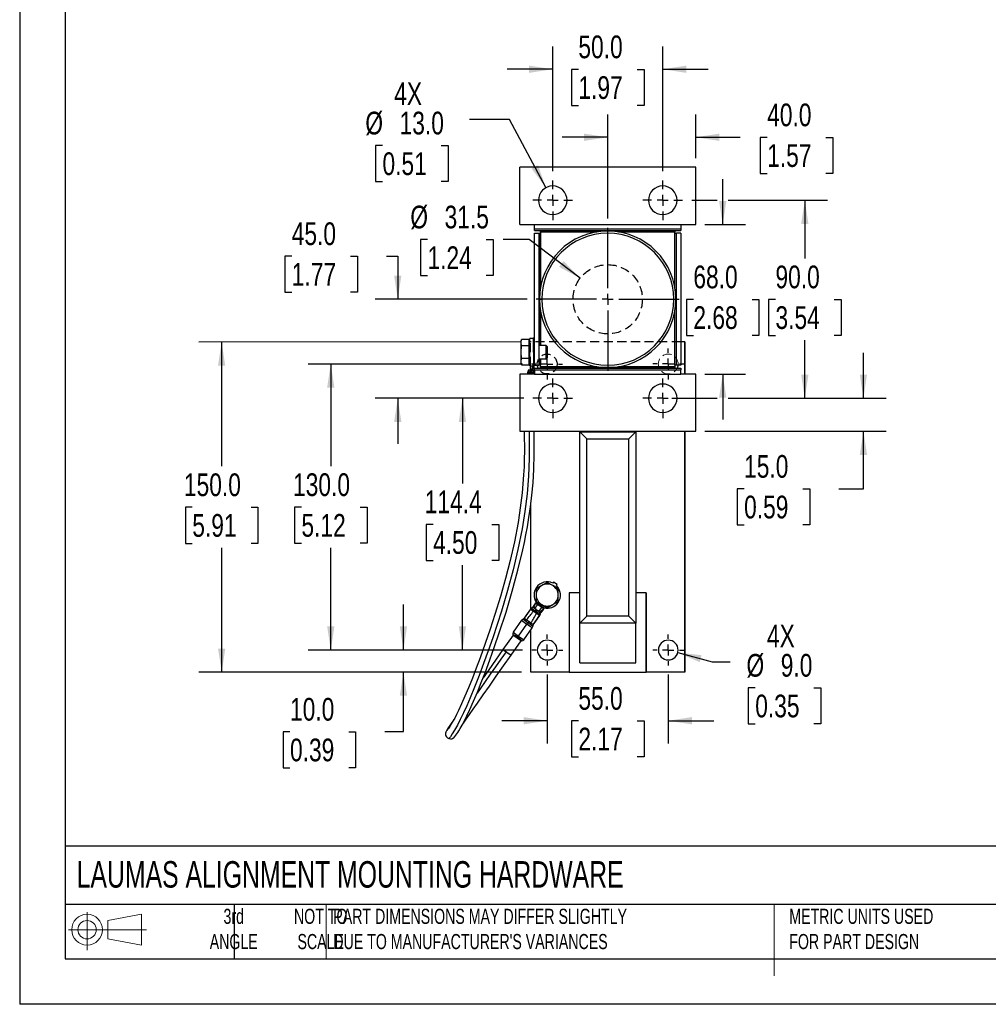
# Model space of a CAD drawing. Header units: millimetres. Extents: x 0 to 908, y 0 to 702.
# Tile 1 of 4: x 0 to 440, y 0 to 447. Entities that reach past the tile are written whole.
import ezdxf

# ---------------------------------------------------------------- set-up
doc = ezdxf.new("R2010")
doc.units = ezdxf.units.MM
doc.header["$LTSCALE"] = 3.25
doc.linetypes.add('CENTERX2', pattern=[20.32, 12.7, -2.54, 2.54, -2.54])
doc.linetypes.add('HIDDEN', pattern=[1.905, 1.27, -0.635])
for name, color, linetype in [('CENTER', 40, 'CENTERX2'), ('HIDDEN', 102, 'HIDDEN'), ('SLD-DEFPOINTS', 7, 'Continuous')]:
    doc.layers.add(name, color=color, linetype=linetype)
doc.layers.add('DIMENSIONS', color=140, linetype='Continuous', lineweight=25)
doc.layers.add('TEXT', color=140, linetype='Continuous', lineweight=25)
doc.styles.add('SLDTEXTSTYLE0', font='TXT', dxfattribs={"width": 0.7})
doc.styles.add('SLDTEXTSTYLE2', font='TXT', dxfattribs={"width": 0.75})
doc.dimstyles.new('SLDDIMSTYLE0', dxfattribs={"dimtxt": 10.31875, "dimasz": 10.7315, "dimexe": 0, "dimexo": 0.0625, "dimgap": 2.579687, "dimtad": 0, "dimtih": 1, "dimtoh": 1, "dimdec": 1, "dimrnd": 1e-09, "dimzin": 4, "dimdsep": 46, "dimtxsty": 'SLDTEXTSTYLE2', "dimsah": 1, "dimcen": 0.09, "dimadec": 0, "dimazin": 1, "dimtfac": 1, "dimtdec": 1, "dimtofl": 0, "dimtmove": 0, "dimatfit": 3, "dimfxl": 0, "dimfrac": 2, "dimtolj": 1, "dimtzin": 12, "dimarcsym": 0})
doc.dimstyles.new('SLDDIMSTYLE1', dxfattribs={"dimtxt": 10.31875, "dimasz": 10.7315, "dimexe": 0, "dimexo": 0.0625, "dimgap": 2.579687, "dimtad": 0, "dimtih": 1, "dimtoh": 1, "dimdec": 1, "dimrnd": 1e-09, "dimzin": 12, "dimdsep": 46, "dimtxsty": 'SLDTEXTSTYLE2', "dimsah": 1, "dimcen": 0, "dimadec": 0, "dimazin": 3, "dimtfac": 1, "dimtdec": 1, "dimtofl": 0, "dimtmove": 0, "dimatfit": 3, "dimfxl": 0, "dimfrac": 2, "dimtolj": 1, "dimtzin": 12, "dimarcsym": 0})
doc.dimstyles.new('SLDDIMSTYLE2', dxfattribs={"dimtxt": 10.31875, "dimasz": 10.7315, "dimexe": 0, "dimexo": 0.0625, "dimgap": 2.579687, "dimtad": 0, "dimtih": 1, "dimtoh": 1, "dimdec": 1, "dimrnd": 1e-09, "dimzin": 4, "dimdsep": 46, "dimtxsty": 'SLDTEXTSTYLE2', "dimsah": 1, "dimcen": 0, "dimadec": 0, "dimazin": 1, "dimtfac": 1, "dimtdec": 1, "dimtofl": 0, "dimtmove": 0, "dimatfit": 3, "dimfxl": 0, "dimfrac": 2, "dimtolj": 1, "dimtzin": 12, "dimarcsym": 0})
doc.dimstyles.new('SLDDIMSTYLE3', dxfattribs={"dimtxt": 10.31875, "dimasz": 10.7315, "dimexe": 0, "dimexo": 0.0625, "dimgap": 2.579687, "dimtad": 0, "dimtih": 1, "dimtoh": 1, "dimdec": 1, "dimrnd": 1e-09, "dimzin": 4, "dimdsep": 46, "dimtxsty": 'SLDTEXTSTYLE2', "dimsah": 1, "dimcen": 0.09, "dimadec": 0, "dimazin": 1, "dimtfac": 1, "dimtdec": 1, "dimtmove": 0, "dimatfit": 0, "dimfxl": 0, "dimfrac": 2, "dimtolj": 1, "dimtzin": 12, "dimarcsym": 0})
doc.dimstyles.new('SLDDIMSTYLE4', dxfattribs={"dimtxt": 10.31875, "dimasz": 10.7315, "dimexe": 0, "dimexo": 0.0625, "dimgap": 2.579687, "dimtad": 0, "dimtih": 1, "dimtoh": 1, "dimdec": 1, "dimrnd": 1e-09, "dimzin": 12, "dimdsep": 46, "dimtxsty": 'SLDTEXTSTYLE2', "dimsah": 1, "dimcen": 0.09, "dimadec": 0, "dimazin": 3, "dimtfac": 1, "dimtdec": 1, "dimtofl": 0, "dimtmove": 0, "dimatfit": 3, "dimfxl": 0, "dimfrac": 2, "dimtolj": 1, "dimtzin": 12, "dimarcsym": 0})

# ---------------------------------------------------------------- blocks, each defined once
blk = doc.blocks.new('Block11')
at = {"color": 7, "linetype": 'Continuous', "lineweight": 18}
for p, q in [((8.41, 17.26), (8.41, 0)), ((17.81, 13.54), (33.07, 16.35)), ((17.81, 5.19), (17.81, 13.54)), ((33.07, 16.35), (33.07, 2.38)), ((0, 9.37), (35.34, 9.37)), ((17.81, 5.19), (33.07, 2.38))]:
    blk.add_line(p, q, dxfattribs=at)
for radius in [6.99, 4.18]:
    blk.add_circle((8.41, 9.37), radius, dxfattribs=at)
blk = doc.blocks.new('Block12')
at = {"layer": 'SLD-DEFPOINTS'}
blk.add_blockref('Block11', (0, 0), dxfattribs=at)
blk = doc.blocks.new('_D')
at = {"layer": 'DIMENSIONS'}
for p, q in [((228.07, 300.99), (81.45, 300.95)), ((91.77, 300.95), (91.78, 244.51)), ((78.44, 225.88), (75.3, 225.88)), ((75.3, 225.88), (75.3, 209.49)), ((105.13, 225.88), (108.27, 225.88)), ((108.27, 225.88), (108.27, 209.49)), ((75.3, 209.49), (78.44, 209.49)), ((91.8, 150.95), (91.79, 207.4)), ((108.27, 209.49), (105.13, 209.49)), ((228.11, 150.99), (81.48, 150.95))]:
    blk.add_line(p, q, dxfattribs=at)
for points in [[(91.77, 300.95), (90.12, 290.22), (93.42, 290.22)], [(91.8, 150.95), (93.45, 161.69), (90.15, 161.69)]]:
    blk.add_solid(points, dxfattribs=at)
at = {"layer": 'DIMENSIONS', "char_height": 10.319, "attachment_point": 1, "style": 'SLDTEXTSTYLE2'}
for s, insert in [('150.0', (74.63, 241.27)), ('5.91', (78.44, 222.8))]:
    blk.add_mtext(s, dxfattribs=dict(at, insert=insert))
blk = doc.blocks.new('_D_1')
at = {"layer": 'DIMENSIONS'}
for p, q in [((185.3, 347.54), (182.16, 347.54)), ((182.16, 347.54), (182.16, 331.16)), ((211.99, 347.54), (215.13, 347.54)), ((215.13, 347.54), (215.13, 331.16)), ((231.56, 347.54), (219.77, 347.54)), ((254.69, 329.94), (231.56, 347.54)), ((182.16, 331.16), (185.3, 331.16)), ((215.13, 331.16), (211.99, 331.16))]:
    blk.add_line(p, q, dxfattribs=at)
blk.add_solid([(254.69, 329.94), (247.15, 337.75), (245.15, 335.12)], dxfattribs=at)
at = {"layer": 'DIMENSIONS', "char_height": 10.319, "attachment_point": 1, "style": 'SLDTEXTSTYLE2'}
for s, insert in [('%%c', (177.52, 362.94)), ('31.5', (193.09, 362.94)), ('1.24', (185.3, 344.46))]:
    blk.add_mtext(s, dxfattribs=dict(at, insert=insert))
blk = doc.blocks.new('_D_2')
at = {"layer": 'DIMENSIONS'}
for p, q in [((299.08, 159.84), (314.71, 155.65)), ((314.71, 155.65), (322.8, 155.65)), ((334.25, 143.82), (331.1, 143.82)), ((331.1, 143.82), (331.1, 127.44)), ((360.93, 143.82), (364.08, 143.82)), ((364.08, 143.82), (364.08, 127.44)), ((331.1, 127.44), (334.25, 127.44)), ((364.08, 127.44), (360.93, 127.44))]:
    blk.add_line(p, q, dxfattribs=at)
blk.add_solid([(299.08, 159.84), (309.02, 155.47), (309.87, 158.66)], dxfattribs=at)
at = {"layer": 'DIMENSIONS', "char_height": 10.319, "attachment_point": 1, "style": 'SLDTEXTSTYLE2'}
for s, insert in [('4X', (339.59, 172.56)), ('%%c', (330.28, 159.22)), ('9.0', (345.84, 159.22)), ('0.35', (334.25, 140.74))]:
    blk.add_mtext(s, dxfattribs=dict(at, insert=insert))
blk = doc.blocks.new('_D_3')
at = {"layer": 'DIMENSIONS'}
for p, q in [((242.22, 378.57), (242.22, 435.26)), ((292.22, 378.57), (292.22, 435.26)), ((242.22, 424.94), (221.58, 424.94)), ((253.88, 424.86), (250.74, 424.86)), ((250.74, 424.86), (250.74, 408.48)), ((280.56, 424.86), (283.71, 424.86)), ((283.71, 424.86), (283.71, 408.48)), ((292.22, 424.94), (312.86, 424.94)), ((250.74, 408.48), (253.88, 408.48)), ((283.71, 408.48), (280.56, 408.48))]:
    blk.add_line(p, q, dxfattribs=at)
for points in [[(242.22, 424.94), (231.49, 426.59), (231.49, 423.29)], [(292.22, 424.94), (302.95, 423.29), (302.95, 426.59)]]:
    blk.add_solid(points, dxfattribs=at)
at = {"layer": 'DIMENSIONS', "char_height": 10.319, "attachment_point": 1, "style": 'SLDTEXTSTYLE2'}
for s, insert in [('50.0', (253.88, 440.26)), ('1.97', (253.88, 421.78))]:
    blk.add_mtext(s, dxfattribs=dict(at, insert=insert))
blk = doc.blocks.new('_D_4')
at = {"layer": 'DIMENSIONS'}
for p, q in [((305.39, 365.4), (317, 365.4)), ((321.95, 365.4), (367.1, 365.4)), ((356.78, 365.4), (356.78, 338.96)), ((343.44, 320.32), (340.3, 320.32)), ((340.3, 320.32), (340.3, 303.94)), ((370.13, 320.32), (373.27, 320.32)), ((373.27, 320.32), (373.27, 303.94)), ((340.3, 303.94), (343.44, 303.94)), ((356.78, 275.4), (356.78, 301.85)), ((373.27, 303.94), (370.13, 303.94)), ((296.35, 275.4), (317, 275.4)), ((321.95, 275.4), (367.1, 275.4))]:
    blk.add_line(p, q, dxfattribs=at)
for points in [[(356.78, 365.4), (355.13, 354.67), (358.44, 354.67)], [(356.78, 275.4), (358.44, 286.13), (355.13, 286.13)]]:
    blk.add_solid(points, dxfattribs=at)
at = {"layer": 'DIMENSIONS', "char_height": 10.319, "attachment_point": 1, "style": 'SLDTEXTSTYLE2'}
for s, insert in [('90.0', (343.44, 335.72)), ('3.54', (343.44, 317.24))]:
    blk.add_mtext(s, dxfattribs=dict(at, insert=insert))
blk = doc.blocks.new('_D_5')
at = {"layer": 'DIMENSIONS'}
for p, q in [((239.73, 149.82), (239.73, 118.56)), ((294.73, 149.84), (294.73, 118.56)), ((239.73, 128.88), (219.09, 128.88)), ((253.89, 128.8), (250.74, 128.8)), ((250.74, 128.8), (250.74, 112.42)), ((280.57, 128.8), (283.72, 128.8)), ((283.72, 128.8), (283.72, 112.42)), ((294.73, 128.88), (315.37, 128.88)), ((250.74, 112.42), (253.89, 112.42)), ((283.72, 112.42), (280.57, 112.42))]:
    blk.add_line(p, q, dxfattribs=at)
for points in [[(239.73, 128.88), (229, 130.53), (229, 127.22)], [(294.73, 128.88), (305.46, 127.22), (305.46, 130.53)]]:
    blk.add_solid(points, dxfattribs=at)
at = {"layer": 'DIMENSIONS', "char_height": 10.319, "attachment_point": 1, "style": 'SLDTEXTSTYLE2'}
for s, insert in [('55.0', (253.89, 144.19)), ('2.17', (253.89, 125.72))]:
    blk.add_mtext(s, dxfattribs=dict(at, insert=insert))
blk = doc.blocks.new('_D_6')
at = {"layer": 'DIMENSIONS'}
for p, q in [((383.42, 275.4), (383.42, 296.04)), ((305.39, 275.4), (317, 275.4)), ((321.95, 275.4), (393.74, 275.4)), ((311.35, 260.4), (393.74, 260.4)), ((383.42, 234.3), (383.42, 260.4)), ((329.19, 234.22), (326.05, 234.22)), ((326.05, 234.22), (326.05, 217.84)), ((355.88, 234.22), (359.02, 234.22)), ((359.02, 234.22), (359.02, 217.84)), ((372.26, 234.3), (383.42, 234.3)), ((326.05, 217.84), (329.19, 217.84)), ((359.02, 217.84), (355.88, 217.84))]:
    blk.add_line(p, q, dxfattribs=at)
for points in [[(383.42, 275.4), (385.07, 286.13), (381.77, 286.13)], [(383.42, 260.4), (381.77, 249.67), (385.07, 249.67)]]:
    blk.add_solid(points, dxfattribs=at)
at = {"layer": 'DIMENSIONS', "char_height": 10.319, "attachment_point": 1, "style": 'SLDTEXTSTYLE2'}
for s, insert in [('15.0', (329.19, 249.62)), ('0.59', (329.19, 231.15))]:
    blk.add_mtext(s, dxfattribs=dict(at, insert=insert))
blk = doc.blocks.new('_D_7')
at = {"layer": 'DIMENSIONS'}
for p, q in [((229.05, 275.4), (190.88, 275.4)), ((201.2, 275.4), (201.2, 236.75)), ((187.85, 218.12), (184.71, 218.12)), ((184.71, 218.12), (184.71, 201.74)), ((214.54, 218.12), (217.68, 218.12)), ((217.68, 218.12), (217.68, 201.74)), ((184.71, 201.74), (187.85, 201.74)), ((217.68, 201.74), (214.54, 201.74)), ((201.2, 160.99), (201.2, 199.64)), ((228.56, 160.99), (190.88, 160.99))]:
    blk.add_line(p, q, dxfattribs=at)
for points in [[(201.2, 275.4), (199.55, 264.67), (202.85, 264.67)], [(201.2, 160.99), (202.85, 171.72), (199.55, 171.72)]]:
    blk.add_solid(points, dxfattribs=at)
at = {"layer": 'DIMENSIONS', "char_height": 10.319, "attachment_point": 1, "style": 'SLDTEXTSTYLE2'}
for s, insert in [('114.4', (184.04, 233.51)), ('4.50', (187.85, 215.04))]:
    blk.add_mtext(s, dxfattribs=dict(at, insert=insert))
blk = doc.blocks.new('_D_8')
at = {"layer": 'DIMENSIONS'}
for p, q in [((123.62, 339.96), (120.47, 339.96)), ((120.47, 339.96), (120.47, 323.58)), ((150.3, 339.96), (153.45, 339.96)), ((153.45, 339.96), (153.45, 323.58)), ((166.69, 340.04), (171.81, 340.04)), ((171.81, 340.04), (171.81, 320.4)), ((120.47, 323.58), (123.62, 323.58)), ((153.45, 323.58), (150.3, 323.58)), ((230.55, 320.4), (161.49, 320.4)), ((229.05, 275.4), (161.49, 275.4)), ((171.81, 275.4), (171.81, 254.76))]:
    blk.add_line(p, q, dxfattribs=at)
for points in [[(171.81, 320.4), (173.46, 331.13), (170.15, 331.13)], [(171.81, 275.4), (170.15, 264.67), (173.46, 264.67)]]:
    blk.add_solid(points, dxfattribs=at)
at = {"layer": 'DIMENSIONS', "char_height": 10.319, "attachment_point": 1, "style": 'SLDTEXTSTYLE2'}
for s, insert in [('45.0', (123.62, 355.36)), ('1.77', (123.62, 336.88))]:
    blk.add_mtext(s, dxfattribs=dict(at, insert=insert))
blk = doc.blocks.new('_D_9')
at = {"layer": 'DIMENSIONS'}
for p, q in [((267.22, 357.06), (267.22, 404.35)), ((307.22, 384.53), (307.22, 404.35)), ((267.22, 394.03), (246.58, 394.03)), ((307.22, 394.03), (327.47, 394.03)), ((339.67, 393.95), (336.52, 393.95)), ((336.52, 393.95), (336.52, 377.57)), ((366.35, 393.95), (369.5, 393.95)), ((369.5, 393.95), (369.5, 377.57)), ((336.52, 377.57), (339.67, 377.57)), ((369.5, 377.57), (366.35, 377.57))]:
    blk.add_line(p, q, dxfattribs=at)
for points in [[(267.22, 394.03), (256.49, 395.68), (256.49, 392.38)], [(307.22, 394.03), (317.95, 392.38), (317.95, 395.68)]]:
    blk.add_solid(points, dxfattribs=at)
at = {"layer": 'DIMENSIONS', "char_height": 10.319, "attachment_point": 1, "style": 'SLDTEXTSTYLE2'}
for s, insert in [('40.0', (339.67, 409.35)), ('1.57', (339.67, 390.87))]:
    blk.add_mtext(s, dxfattribs=dict(at, insert=insert))
blk = doc.blocks.new('_D_10')
at = {"layer": 'DIMENSIONS'}
for p, q in [((319.48, 354.4), (319.48, 375.04)), ((311.35, 354.4), (329.79, 354.4)), ((306.13, 320.32), (302.99, 320.32)), ((302.99, 320.32), (302.99, 303.94)), ((332.82, 320.32), (335.96, 320.32)), ((335.96, 320.32), (335.96, 303.94)), ((302.99, 303.94), (306.13, 303.94)), ((335.96, 303.94), (332.82, 303.94)), ((311.35, 286.4), (329.79, 286.4)), ((319.48, 286.4), (319.48, 265.76))]:
    blk.add_line(p, q, dxfattribs=at)
for points in [[(319.48, 354.4), (321.13, 365.13), (317.82, 365.13)], [(319.48, 286.4), (317.82, 275.67), (321.13, 275.67)]]:
    blk.add_solid(points, dxfattribs=at)
at = {"layer": 'DIMENSIONS', "char_height": 10.319, "attachment_point": 1, "style": 'SLDTEXTSTYLE2'}
for s, insert in [('68.0', (306.13, 335.72)), ('2.68', (306.13, 317.24))]:
    blk.add_mtext(s, dxfattribs=dict(at, insert=insert))
blk = doc.blocks.new('_D_11')
at = {"layer": 'DIMENSIONS'}
for p, q in [((222.54, 402.08), (204.48, 402.08)), ((239.15, 371.13), (222.54, 402.08)), ((164.86, 390.25), (161.71, 390.25)), ((161.71, 390.25), (161.71, 373.87)), ((191.54, 390.25), (194.69, 390.25)), ((194.69, 390.25), (194.69, 373.87)), ((161.71, 373.87), (164.86, 373.87)), ((194.69, 373.87), (191.54, 373.87))]:
    blk.add_line(p, q, dxfattribs=at)
blk.add_solid([(239.15, 371.13), (235.53, 381.37), (232.62, 379.8)], dxfattribs=at)
at = {"layer": 'DIMENSIONS', "char_height": 10.319, "attachment_point": 1, "style": 'SLDTEXTSTYLE2'}
for s, insert in [('4X', (170.19, 418.99)), ('%%c', (157.07, 405.65)), ('13.0', (172.64, 405.65)), ('0.51', (164.86, 387.17))]:
    blk.add_mtext(s, dxfattribs=dict(at, insert=insert))
blk = doc.blocks.new('_D_12')
at = {"layer": 'DIMENSIONS'}
for p, q in [((174.38, 160.99), (174.38, 181.63)), ((228.56, 160.99), (164.06, 160.99)), ((228.11, 150.99), (164.06, 150.99)), ((174.38, 123.92), (174.38, 150.99)), ((122.84, 123.84), (119.7, 123.84)), ((119.7, 123.84), (119.7, 107.46)), ((149.53, 123.84), (152.67, 123.84)), ((152.67, 123.84), (152.67, 107.46)), ((165.92, 123.92), (174.38, 123.92)), ((119.7, 107.46), (122.84, 107.46)), ((152.67, 107.46), (149.53, 107.46))]:
    blk.add_line(p, q, dxfattribs=at)
for points in [[(174.38, 160.99), (176.03, 171.72), (172.73, 171.72)], [(174.38, 150.99), (172.73, 140.26), (176.03, 140.26)]]:
    blk.add_solid(points, dxfattribs=at)
at = {"layer": 'DIMENSIONS', "char_height": 10.319, "attachment_point": 1, "style": 'SLDTEXTSTYLE2'}
for s, insert in [('10.0', (122.84, 139.24)), ('0.39', (122.84, 120.76))]:
    blk.add_mtext(s, dxfattribs=dict(at, insert=insert))
blk = doc.blocks.new('_D_13')
at = {"layer": 'DIMENSIONS'}
for p, q in [((228.53, 290.99), (131.05, 290.99)), ((141.37, 290.99), (141.37, 244.55)), ((128.03, 225.91), (124.89, 225.91)), ((124.89, 225.91), (124.89, 209.53)), ((154.72, 225.91), (157.86, 225.91)), ((157.86, 225.91), (157.86, 209.53)), ((124.89, 209.53), (128.03, 209.53)), ((141.37, 160.99), (141.37, 207.43)), ((157.86, 209.53), (154.72, 209.53)), ((228.56, 160.99), (131.05, 160.99))]:
    blk.add_line(p, q, dxfattribs=at)
for points in [[(141.37, 290.99), (139.72, 280.26), (143.02, 280.26)], [(141.37, 160.99), (143.02, 171.72), (139.72, 171.72)]]:
    blk.add_solid(points, dxfattribs=at)
at = {"layer": 'DIMENSIONS', "char_height": 10.319, "attachment_point": 1, "style": 'SLDTEXTSTYLE2'}
for s, insert in [('130.0', (124.22, 241.31)), ('5.12', (128.03, 222.83))]:
    blk.add_mtext(s, dxfattribs=dict(at, insert=insert))
blk = doc.blocks.new('SW_CENTERMARKSYMBOL_0')
at = {"layer": 'CENTER', "color": 0}
for p, q in [((0, 5.08), (0, 9.04)), ((-5.08, 0), (-9.04, 0)), ((0, 0), (-2.54, 0)), ((0, 0), (0, 2.54)), ((0, 0), (0, -2.54)), ((0, 0), (2.54, 0)), ((5.08, 0), (9.04, 0)), ((0, -5.08), (0, -9.04))]:
    blk.add_line(p, q, dxfattribs=at)
blk = doc.blocks.new('SW_CENTERMARKSYMBOL_1')
at = {"layer": 'CENTER', "color": 0}
for p, q in [((0, 5.08), (0, 9.04)), ((-5.08, 0), (-9.04, 0)), ((0, 0), (-2.54, 0)), ((0, 0), (0, 2.54)), ((0, 0), (0, -2.54)), ((0, 0), (2.54, 0)), ((5.08, 0), (9.04, 0)), ((0, -5.08), (0, -9.04))]:
    blk.add_line(p, q, dxfattribs=at)
blk = doc.blocks.new('SW_CENTERMARKSYMBOL_2')
at = {"layer": 'CENTER', "color": 0}
for p, q in [((0, 5.08), (0, 7.04)), ((-5.08, 0), (-7.04, 0)), ((0, 0), (-2.54, 0)), ((0, 0), (0, 2.54)), ((0, 0), (0, -2.54)), ((0, 0), (2.54, 0)), ((5.08, 0), (7.04, 0)), ((0, -5.08), (0, -7.04))]:
    blk.add_line(p, q, dxfattribs=at)
blk = doc.blocks.new('SW_CENTERMARKSYMBOL_3')
at = {"layer": 'CENTER', "color": 0}
for p, q in [((0, 5.08), (0, 7.04)), ((-5.08, 0), (-7.04, 0)), ((0, 0), (-2.54, 0)), ((0, 0), (0, 2.54)), ((0, 0), (0, -2.54)), ((0, 0), (2.54, 0)), ((5.08, 0), (7.04, 0)), ((0, -5.08), (0, -7.04))]:
    blk.add_line(p, q, dxfattribs=at)
blk = doc.blocks.new('SW_CENTERMARKSYMBOL_4')
at = {"layer": 'CENTER', "color": 0}
for p, q in [((0, 5.08), (0, 9.04)), ((-5.08, 0), (-9.04, 0)), ((0, 0), (-2.54, 0)), ((0, 0), (0, 2.54)), ((0, 0), (0, -2.54)), ((0, 0), (2.54, 0)), ((5.08, 0), (9.04, 0)), ((0, -5.08), (0, -9.04))]:
    blk.add_line(p, q, dxfattribs=at)
blk = doc.blocks.new('SW_CENTERMARKSYMBOL_5')
at = {"layer": 'CENTER', "color": 0}
for p, q in [((0, 5.08), (0, 9.04)), ((-5.08, 0), (-9.04, 0)), ((0, 0), (-2.54, 0)), ((0, 0), (0, 2.54)), ((0, 0), (0, -2.54)), ((0, 0), (2.54, 0)), ((5.08, 0), (9.04, 0)), ((0, -5.08), (0, -9.04))]:
    blk.add_line(p, q, dxfattribs=at)
blk = doc.blocks.new('SW_CENTERMARKSYMBOL_6')
at = {"layer": 'CENTER', "color": 0}
for p, q in [((0, 5.08), (0, 7.04)), ((-5.08, 0), (-7.04, 0)), ((0, 0), (-2.54, 0)), ((0, 0), (0, 2.54)), ((0, 0), (0, -2.54)), ((0, 0), (2.54, 0)), ((5.08, 0), (7.04, 0)), ((0, -5.08), (0, -7.04))]:
    blk.add_line(p, q, dxfattribs=at)
blk = doc.blocks.new('SW_CENTERMARKSYMBOL_7')
at = {"layer": 'CENTER', "color": 0}
for p, q in [((0, 5.08), (0, 7.04)), ((-5.08, 0), (-7.04, 0)), ((0, 0), (-2.54, 0)), ((0, 0), (0, 2.54)), ((0, 0), (0, -2.54)), ((0, 0), (2.54, 0)), ((5.08, 0), (7.04, 0)), ((0, -5.08), (0, -7.04))]:
    blk.add_line(p, q, dxfattribs=at)
blk = doc.blocks.new('SW_CENTERMARKSYMBOL_8')
at = {"layer": 'CENTER', "color": 0}
for p, q in [((0, 5.08), (0, 32.54)), ((-5.08, 0), (-32.54, 0)), ((0, 0), (-2.54, 0)), ((0, 0), (0, 2.54)), ((0, 0), (0, -2.54)), ((0, 0), (2.54, 0)), ((5.08, 0), (32.54, 0)), ((0, -5.08), (0, -32.54))]:
    blk.add_line(p, q, dxfattribs=at)

msp = doc.modelspace()

# ---------------------------------------------------------------- linework, layer by layer
at = {"color": 7, "linetype": 'Continuous'}
for p in [(0.01, 701.68), (908.06, 0.01)]:
    msp.add_line(p, (0.01, 0.01), dxfattribs=at)
for p, q in [((227.22, 354.4), (227.22, 380.4)), ((307.22, 380.4), (227.22, 380.4)), ((307.22, 354.4), (307.22, 380.4)), ((227.22, 354.4), (233.97, 354.4)), ((233.97, 354.4), (300.47, 354.4)), ((233.97, 352.46), (233.97, 354.4)), ((300.47, 354.4), (307.22, 354.4)), ((300.47, 354.4), (300.47, 352.46)), ((233.97, 352.46), (300.47, 352.46)), ((233.97, 351.65), (233.97, 352.46)), ((233.97, 351.65), (300.47, 351.65)), ((233.97, 290.4), (233.97, 350.4)), ((233.97, 350.4), (235.97, 350.4)), ((235.97, 350.4), (235.97, 290.4)), ((235.97, 350.4), (236.19, 350.4)), ((236.19, 350.4), (236.72, 350.4)), ((236.19, 299.4), (236.19, 350.4)), ((236.72, 351.43), (236.72, 351.65)), ((297.72, 351.43), (236.72, 351.43)), ((236.72, 350.9), (236.72, 351.43)), ((236.72, 350.9), (236.72, 350.4)), ((262.32, 350.9), (236.72, 350.9)), ((236.72, 350.4), (236.72, 325.87)), ((297.72, 350.9), (272.14, 350.9)), ((297.72, 351.65), (297.72, 351.43)), ((297.72, 351.43), (297.72, 350.9)), ((297.72, 350.4), (297.72, 350.9)), ((297.72, 350.4), (298.25, 350.4)), ((297.72, 325.8), (297.72, 350.4)), ((298.25, 350.4), (298.25, 290.4)), ((298.25, 350.4), (298.47, 350.4)), ((298.47, 290.4), (298.47, 350.4)), ((300.47, 350.4), (298.47, 350.4)), ((300.47, 352.46), (300.47, 351.65)), ((300.47, 350.4), (300.47, 290.4)), ((236.22, 320.4), (237.22, 320.4)), ((297.22, 320.4), (298.22, 320.4)), ((236.72, 315), (236.72, 299.4)), ((297.72, 290.4), (297.72, 314.93)), ((227.83, 300.73), (228.11, 302.17)), ((227.83, 301.4), (228.11, 302.17)), ((227.83, 300.73), (227.83, 301.4)), ((228.11, 299.29), (227.83, 300.73)), ((227.83, 296.4), (227.83, 300.73)), ((231.33, 302.17), (228.11, 302.17)), ((231.33, 302.17), (231.33, 299.29)), ((231.33, 300.84), (231.83, 300.84)), ((233.43, 302.65), (231.83, 302.65)), ((231.83, 290.15), (231.83, 302.65)), ((233.97, 302.9), (233.43, 302.9)), ((233.43, 302.32), (233.43, 302.9)), ((233.43, 302.65), (233.43, 290.15)), ((233.97, 302.32), (233.43, 302.32)), ((233.43, 296.4), (233.43, 302.32)), ((302.2, 301.01), (300.47, 301.01)), ((302.2, 301.01), (302.2, 286.4)), ((302.2, 301.01), (302.2, 301.01)), ((302.2, 286.4), (302.2, 301.01)), ((227.83, 296.4), (228.11, 299.29)), ((228.11, 293.51), (227.83, 296.4)), ((227.83, 292.07), (227.83, 296.4)), ((231.33, 299.29), (228.11, 299.29)), ((231.33, 299.29), (231.33, 293.51)), ((233.43, 296.4), (233.43, 290.84)), ((233.97, 296.4), (233.43, 296.4)), ((239.22, 299.4), (235.97, 299.4)), ((239.22, 293.4), (239.22, 299.4)), ((239.83, 298.79), (239.22, 299.4)), ((239.83, 294.01), (239.83, 298.79)), ((227.83, 292.07), (228.11, 293.51)), ((228.11, 290.63), (227.83, 292.07)), ((227.83, 291.4), (227.83, 292.07)), ((227.83, 291.4), (228.11, 290.63)), ((231.33, 293.51), (228.11, 293.51)), ((231.33, 293.51), (231.33, 290.63)), ((231.83, 291.96), (231.33, 291.96)), ((233.97, 291.5), (233.72, 290.84)), ((235.97, 293.4), (239.22, 293.4)), ((236.19, 290.4), (236.19, 293.4)), ((236.72, 293.4), (236.72, 290.4)), ((239.22, 293.4), (239.83, 294.01)), ((227.22, 286.4), (227.22, 260.4)), ((233.97, 286.4), (227.22, 286.4)), ((228.11, 290.63), (231.33, 290.63)), ((230.76, 286.8), (230.73, 286.4)), ((230.76, 286.8), (230.73, 286.4)), ((230.76, 287.44), (230.76, 286.8)), ((230.76, 287.44), (231.04, 287.44)), ((230.77, 286.8), (231.04, 286.8)), ((231.02, 288.12), (231.02, 287.44)), ((231.34, 288.12), (231.02, 288.12)), ((231.04, 286.8), (231.04, 287.44)), ((231.04, 287.44), (232.09, 287.44)), ((231.04, 286.8), (232.09, 286.8)), ((232.1, 288.12), (231.34, 288.12)), ((231.34, 287.44), (231.34, 288.12)), ((231.83, 290.15), (233.22, 290.15)), ((232.05, 286.4), (232.09, 286.8)), ((232.09, 287.44), (232.09, 286.8)), ((232.09, 287.44), (232.64, 287.44)), ((232.09, 286.8), (232.64, 286.8)), ((232.2, 288.12), (232.1, 288.12)), ((232.1, 287.44), (232.1, 288.12)), ((232.2, 288.16), (232.2, 290.15)), ((232.6, 286.4), (232.64, 286.8)), ((232.62, 288.26), (232.64, 288.12)), ((232.64, 287.44), (232.64, 288.12)), ((232.64, 287.44), (233.58, 287.44)), ((232.64, 287.44), (232.64, 286.8)), ((232.64, 286.8), (233.58, 286.8)), ((232.78, 288.7), (233.15, 290.23)), ((233.63, 290.17), (232.83, 288.51)), ((233.26, 290.51), (233.18, 290.36)), ((233.29, 290.57), (233.26, 290.51)), ((233.41, 288.12), (233.41, 287.44)), ((233.43, 290.84), (233.72, 290.84)), ((233.97, 287.44), (233.58, 287.44)), ((233.58, 286.8), (233.97, 286.8)), ((233.63, 290.17), (233.69, 290.36)), ((233.7, 290.38), (233.72, 290.6)), ((233.72, 290.84), (233.72, 290.84)), ((233.72, 290.6), (233.72, 290.84)), ((233.72, 290.37), (233.72, 290.6)), ((233.72, 290.39), (233.72, 290.37)), ((233.72, 290.37), (233.72, 288.12)), ((233.72, 288.12), (233.72, 287.44)), ((233.97, 290.4), (235.97, 290.4)), ((233.97, 289.15), (300.47, 289.15)), ((233.97, 288.35), (233.97, 289.15)), ((233.97, 288.35), (233.97, 286.4)), ((233.97, 288.35), (300.47, 288.35)), ((233.97, 286.8), (233.97, 286.4)), ((233.97, 286.4), (300.47, 286.4)), ((236.19, 290.4), (235.97, 290.4)), ((236.72, 290.4), (236.19, 290.4)), ((236.72, 289.9), (236.72, 290.4)), ((236.72, 289.37), (236.72, 289.9)), ((236.72, 289.9), (262.25, 289.9)), ((297.72, 289.37), (236.72, 289.37)), ((236.72, 289.15), (236.72, 289.37)), ((272.18, 289.9), (297.72, 289.9)), ((298.25, 290.4), (297.72, 290.4)), ((297.72, 290.4), (297.72, 289.9)), ((297.72, 289.9), (297.72, 289.37)), ((297.72, 289.37), (297.72, 289.15)), ((298.47, 290.4), (298.25, 290.4)), ((300.47, 290.4), (298.47, 290.4)), ((300.47, 289.15), (300.47, 288.35)), ((300.47, 286.4), (300.47, 288.35)), ((307.22, 286.4), (300.47, 286.4)), ((307.22, 260.4), (307.22, 286.4)), ((227.22, 260.4), (307.22, 260.4)), ((254.53, 260.2), (254.53, 260.4)), ((254.53, 260.2), (279.93, 260.2)), ((257.68, 257.04), (254.53, 260.2)), ((254.53, 260.2), (279.93, 260.2)), ((254.53, 173.2), (254.53, 260.2)), ((276.78, 257.04), (279.93, 260.2)), ((279.93, 260.2), (279.93, 260.4)), ((279.93, 260.2), (279.93, 173.2)), ((302.21, 260.4), (302.23, 151.01)), ((302.23, 151.01), (302.21, 260.4)), ((257.68, 257.04), (276.78, 257.04)), ((257.68, 176.35), (257.68, 257.04)), ((276.78, 176.35), (276.78, 257.04)), ((232.23, 179.77), (232.22, 226.92)), ((237.22, 190.32), (234.72, 188.88)), ((234.72, 188.88), (234.72, 185.99)), ((239.72, 191.76), (237.22, 190.32)), ((242.22, 190.32), (239.72, 191.76)), ((239.72, 190.99), (239.72, 191.76)), ((244.72, 188.88), (242.22, 190.32)), ((242.63, 191.89), (242.3, 191.41)), ((244.27, 190.74), (242.63, 191.89)), ((243.94, 190.26), (244.27, 190.74)), ((244.72, 185.99), (244.72, 188.88)), ((244.72, 188.88), (244.72, 188.88)), ((234.72, 185.99), (234.72, 183.1)), ((244.72, 183.1), (244.72, 185.99)), ((254.53, 186.99), (249.73, 186.99)), ((249.73, 186.99), (249.73, 150.99)), ((284.73, 187), (279.93, 187)), ((284.73, 151), (284.73, 187)), ((284.73, 187), (284.73, 187)), ((284.73, 187), (284.73, 151)), ((232.11, 179.6), (232.48, 180.13)), ((232.11, 179.6), (232.53, 179.31)), ((232.48, 180.13), (232.9, 179.83)), ((232.53, 179.31), (233.47, 178.65)), ((232.74, 179.94), (233.13, 180.5)), ((232.9, 179.83), (233.84, 179.17)), ((233.13, 180.5), (233.21, 180.61)), ((234.64, 179.44), (233.13, 180.5)), ((234.31, 182.18), (233.36, 180.82)), ((233.47, 178.65), (233.84, 179.17)), ((233.66, 180.31), (233.58, 180.2)), ((233.79, 180.74), (234.37, 182.2)), ((233.84, 179.17), (234.57, 178.67)), ((235.3, 181.71), (234.02, 179.88)), ((234.25, 178.89), (234.64, 179.44)), ((234.43, 182.33), (234.5, 182.46)), ((234.43, 182.34), (235.31, 181.72)), ((234.5, 182.46), (234.69, 182.72)), ((234.51, 178.7), (234.9, 179.26)), ((234.9, 179.26), (234.64, 179.44)), ((234.66, 178.6), (235.05, 179.16)), ((234.69, 182.72), (238.38, 180.14)), ((234.72, 183.1), (237.22, 181.66)), ((236.56, 178.1), (235.05, 179.16)), ((235.3, 181.71), (235.31, 181.72)), ((237.22, 180.37), (235.3, 181.71)), ((235.94, 178.54), (237.22, 180.37)), ((236.82, 178.62), (238, 179.66)), ((238, 179.6), (237.04, 178.24)), ((237.22, 181.66), (239.72, 180.22)), ((237.23, 180.38), (237.22, 180.37)), ((238.1, 179.77), (237.23, 180.38)), ((238, 179.6), (238.1, 179.75)), ((238.19, 179.88), (238.1, 179.76)), ((238.38, 180.14), (238.19, 179.88)), ((239.72, 180.22), (242.22, 181.66)), ((239.72, 180.99), (239.72, 180.22)), ((242.22, 181.66), (244.72, 183.1)), ((244.72, 183.1), (244.72, 183.1)), ((228, 174.52), (224.18, 169.07)), ((228.02, 174.51), (230.46, 172.8)), ((229.3, 175.47), (229.28, 175.48)), ((229.3, 175.47), (230.33, 174.75)), ((230.33, 174.75), (231.33, 174.05)), ((233.47, 178.65), (234.2, 178.14)), ((234.2, 178.14), (234.57, 178.67)), ((234.2, 178.14), (234.92, 177.63)), ((234.57, 178.67), (235.29, 178.16)), ((235.29, 178.16), (234.92, 177.63)), ((234.92, 177.63), (235.87, 176.98)), ((235.29, 178.16), (236.23, 177.5)), ((235.87, 176.98), (236.23, 177.5)), ((235.87, 176.98), (236.29, 176.68)), ((236.17, 177.54), (236.56, 178.1)), ((236.23, 177.5), (236.66, 177.2)), ((236.66, 177.2), (236.29, 176.68)), ((236.39, 178.24), (236.46, 178.35)), ((236.43, 177.36), (236.82, 177.92)), ((236.82, 177.92), (236.56, 178.1)), ((236.9, 178.03), (236.82, 177.92)), ((254.53, 173.2), (257.68, 176.35)), ((276.78, 176.35), (257.68, 176.35)), ((279.93, 173.2), (276.78, 176.35)), ((226.64, 167.35), (230.46, 172.8)), ((229.1, 165.62), (232.92, 171.08)), ((230.46, 172.8), (230.87, 173.39)), ((231.33, 174.05), (230.87, 173.39)), ((233.11, 171.82), (230.87, 173.39)), ((231.33, 174.05), (232.33, 173.34)), ((232.23, 150.99), (232.23, 170.1)), ((232.33, 173.34), (233.37, 172.62)), ((233.37, 172.62), (233.38, 172.61)), ((279.93, 173.2), (254.53, 173.2)), ((254.53, 155.2), (254.53, 173.2)), ((279.93, 173.2), (254.53, 173.2)), ((279.93, 155.2), (279.93, 173.2)), ((224.22, 167.82), (219.63, 161.26)), ((224.15, 167.87), (227.98, 165.18)), ((224.2, 169.05), (226.64, 167.35)), ((226.64, 167.35), (229.08, 165.64)), ((219.63, 161.26), (223.32, 158.68)), ((223.32, 158.68), (227.91, 165.24)), ((239.73, 156.49), (239.73, 156.49)), ((254.53, 155.2), (279.93, 155.2)), ((294.73, 156.5), (294.73, 156.5)), ((249.73, 150.99), (232.23, 150.99)), ((249.73, 150.99), (284.73, 151)), ((302.23, 151.01), (284.73, 151)), ((284.73, 151), (284.73, 151)), ((302.23, 151.01), (302.23, 151.01))]:
    msp.add_line(p, q)
at = {"color": 7, "linetype": 'Continuous', "lineweight": 18}
msp.add_line((233.97, 290.4), (233.97, 350.4), dxfattribs=at)
at = {"color": 140, "linetype": 'Continuous', "lineweight": 18}
for p, q in [((139.22, 45.4), (139.22, 20.64)), ((342.82, 45.4), (342.82, 20.64)), ((342.82, 37.68), (342.82, 12.91))]:
    msp.add_line(p, q, dxfattribs=at)
at = {"flags": 128}
for points in [[(232.1, 288.14), (232, 288.13), (231.88, 288.12)], [(232.1, 288.14), (232.29, 288.18), (232.45, 288.27)], [(232.62, 288.26), (232.43, 288.16), (232.2, 288.12)], [(232.83, 288.51), (232.74, 288.38), (232.62, 288.26)], [(232.64, 288.12), (232.85, 288.12), (233.06, 288.12), (233.24, 288.12), (233.41, 288.12)], [(233.15, 290.23), (233.42, 290.3), (233.69, 290.37)], [(233.15, 290.23), (233.16, 290.3), (233.18, 290.37)], [(233.18, 290.36), (233.18, 290.37), (233.18, 290.37)], [(233.26, 290.51), (233.51, 290.44), (233.7, 290.38)], [(233.72, 288.12), (233.7, 288.12), (233.64, 288.12), (233.54, 288.12), (233.41, 288.12)], [(233.58, 287.44), (233.58, 287.08), (233.58, 286.8)], [(233.63, 290.17), (233.71, 290.32), (233.72, 290.37)], [(233.69, 290.37), (233.7, 290.37), (233.7, 290.38)], [(233.69, 290.36), (233.69, 290.36), (233.69, 290.37)], [(233.69, 290.36), (233.72, 290.37), (233.72, 290.37)], [(235.6, 289.13), (235.31, 289.99), (235.24, 290.4)], [(235.6, 289.13), (235.31, 289.99), (235.24, 290.4)], [(299.16, 290.4), (299.09, 290), (298.8, 289.15)], [(229.27, 260.4), (229.32, 256.91), (229.34, 254.01), (229.34, 251.86), (229.33, 250.27), (229.31, 248.96), (229.29, 247.71), (229.26, 246.5), (229.23, 245.34), (229.18, 244.19), (229.01, 240.66), (228.72, 236.56), (228.34, 232.42), (227.81, 227.9), (227.19, 223.41), (226.49, 219.02), (224.81, 210.18), (222.89, 201.72), (220.76, 193.48), (218.44, 185.3), (215.95, 177.2), (213.8, 170.56), (211.56, 163.98), (209.25, 157.5), (207.49, 152.78), (205.72, 148.22), (203.98, 143.9), (202.34, 139.99), (200.8, 136.51), (199.38, 133.47), (198.51, 131.69), (197.69, 130.1), (196.9, 128.66), (196.15, 127.35), (195.46, 126.23), (194.87, 125.33), (194.64, 124.99), (194.47, 124.75), (194.49, 124.76)], [(195, 120.75), (195.74, 120.61), (196.37, 120.7), (196.87, 120.9), (197.23, 121.14), (197.75, 121.67), (198.2, 122.25), (198.65, 122.89), (199.09, 123.56), (199.53, 124.26), (200.23, 125.42), (201.08, 126.92), (202.09, 128.81), (203.25, 131.14), (204.57, 133.95), (206.3, 137.82), (208.04, 141.93), (209.77, 146.22), (211.48, 150.61), (213.69, 156.56), (215.84, 162.58), (217.95, 168.78), (221.01, 178.28), (223.85, 187.83), (226.4, 197.24), (228.62, 206.51), (229.35, 209.94), (230.03, 213.35), (230.71, 217.04), (231.42, 221.27), (232.11, 226.07), (232.76, 231.43), (233.27, 237.02), (233.64, 243.14), (233.82, 249.79), (233.82, 256.96), (233.77, 260.4)], [(231.52, 260.4), (231.57, 256.44), (231.55, 248.25), (231.23, 240.09), (230.57, 232.02), (229.58, 224.01), (228.28, 216.06), (226.41, 206.73), (224.19, 197.42), (221.67, 188.09), (218.89, 178.73), (216.96, 172.65), (214.96, 166.61), (212.91, 160.69), (210.83, 154.94), (208.76, 149.41), (206.69, 144.16), (204.67, 139.27), (203.13, 135.71), (201.65, 132.43), (200.23, 129.48), (198.89, 126.87), (197.65, 124.66), (196.58, 122.91), (195.73, 121.63), (195.18, 120.9), (195.04, 120.81)], [(232.11, 179.6), (231.32, 178.45), (230.54, 177.29), (229.3, 175.47)], [(232.11, 179.6), (232.11, 179.6)], [(232.9, 179.83), (232.7, 179.54), (232.53, 179.31)], [(233.36, 180.82), (233.29, 180.7), (233.22, 180.61)], [(233.58, 180.19), (233.58, 180.18), (233.61, 180.17), (233.65, 180.14), (233.71, 180.1)], [(233.71, 180.1), (233.77, 180.05), (233.85, 180), (233.93, 179.94), (234.02, 179.88)], [(234.31, 182.18), (234.37, 182.26), (234.42, 182.34)], [(234.37, 182.2), (234.4, 182.27), (234.43, 182.34)], [(234.42, 182.34), (234.39, 182.28), (234.37, 182.2)], [(234.43, 182.35), (234.42, 182.34), (234.42, 182.34)], [(234.43, 182.35), (234.47, 182.41), (234.5, 182.46)], [(234.43, 182.34), (234.43, 182.33), (234.43, 182.33)], [(238, 179.66), (238.05, 179.71), (238.1, 179.77)], [(238, 179.66), (238.06, 179.71), (238.11, 179.76)], [(238.1, 179.76), (238.1, 179.76), (238.1, 179.77)], [(238.19, 179.88), (238.15, 179.81), (238.11, 179.77)], [(238.11, 179.76), (238.11, 179.76), (238.11, 179.77)], [(230.87, 173.39), (230.25, 173.83), (229.67, 174.23), (229.19, 174.57), (228.84, 174.81), (228.64, 174.95), (228.63, 174.96)], [(231.18, 178.25), (230.7, 177.54), (229.28, 175.48)], [(233.37, 172.62), (234.18, 173.76), (235, 174.89), (236.29, 176.68)], [(236.25, 178.32), (236.3, 178.28), (236.34, 178.25), (236.37, 178.23), (236.38, 178.23)], [(236.29, 176.68), (236.29, 176.68)], [(237.04, 178.24), (236.96, 178.13), (236.9, 178.04)], [(232.9, 171.1), (232.87, 171.11), (232.65, 171.27), (232.27, 171.54), (231.75, 171.9), (231.13, 172.34), (230.46, 172.8)], [(224.18, 169.07), (224.11, 168.57), (224.03, 168.07)], [(224.28, 167.9), (224.17, 167.99), (224.05, 168.1)], [(228.21, 165.15), (228.65, 165.39), (229.1, 165.63)], [(219.61, 161.23), (216.27, 156.47), (213.13, 151.98), (210.59, 148.34)], [(221, 160.26), (220.34, 160.71), (219.86, 161.04), (219.62, 161.21), (219.64, 161.2)], [(201.21, 127.16), (201.61, 127.73), (202.87, 129.53), (204.37, 131.66), (206.12, 134.13), (208.07, 136.91), (210.67, 140.6), (213.51, 144.66), (216.59, 149.07), (219.87, 153.76), (223.35, 158.72)], [(221, 160.26), (218.62, 156.86), (216.23, 153.44), (213.83, 150.02), (211.49, 146.66), (209.2, 143.39), (207.83, 141.43)], [(197.36, 129.5), (196.82, 128.73), (196.04, 127.58), (195.47, 126.74), (195.03, 126.07), (194.64, 125.46), (194.29, 124.89), (193.93, 124.25), (193.68, 123.69), (193.56, 123.26), (193.55, 122.53), (193.67, 122.07), (193.93, 121.57), (194.37, 121.11), (195, 120.75)]]:
    msp.add_lwpolyline(points, dxfattribs=at)
at = {"color": 102, "linetype": 'HIDDEN', "lineweight": 18}
msp.add_circle((294.7, 291), 4.5, dxfattribs=at)
at = {"color": 179, "linetype": 'Continuous', "lineweight": 18}
for centre in [(239.73, 160.99), (294.73, 161)]:
    msp.add_circle(centre, 4.5, dxfattribs=at)
for centre, radius, start, end in [((242.22, 365.4), 6.5, 90, 270), ((242.22, 365.4), 6.5, 270, 90), ((292.22, 365.4), 6.5, 90, 270), ((292.22, 365.4), 6.5, 270, 90), ((267.22, 320.4), 31, 0, 180), ((267.22, 320.4), 30, 0, 180), ((267.22, 320.4), 31, 180, 0), ((267.22, 320.4), 30, 180, 0), ((232.17, 288.83), 0.629, 296.5754, 347.9945), ((231.92, 288.38), 0.921, 8.1939, 20.2413), ((242.22, 275.4), 6.5, 90, 270), ((242.22, 275.4), 6.5, 270, 90), ((292.22, 275.4), 6.5, 90, 270), ((292.22, 275.4), 6.5, 270, 90), ((239.73, 185.99), 6, 145, 212.9757), ((239.72, 185.99), 5, 120, 180), ((239.73, 185.99), 6, 64.5941, 145), ((239.72, 185.99), 5, 90, 120), ((239.72, 185.99), 5, 60, 90), ((239.72, 185.99), 5, 0, 60), ((239.73, 185.99), 6, 325, 45.4059), ((239.72, 185.99), 5, 180, 240), ((239.72, 185.99), 5, 300, 0), ((233.89, 182.57), 1.83, 253.2998, 267.0985), ((234.96, 180.14), 1.31, 152.8072, 172.6972), ((239.72, 185.99), 5, 240, 270), ((239.73, 185.99), 6, 257.0243, 325), ((239.72, 185.99), 5, 270, 300), ((228.99, 173.84), 1.2, 108.5062, 145), ((228.18, 176.25), 1.35, 288.5062, 325), ((158.07, 236.22), 94.87, 319.6117, 322.639), ((152.44, 224.51), 94.87, 327.361, 330.3883), ((420.35, 41.97), 228.09, 143.799, 145.0552), ((236.05, 179.26), 1, 294.1593, 320.3343), ((238.51, 179.33), 1.83, 202.9015, 216.7002), ((231.94, 171.77), 1.2, 325, 1.4938), ((234.49, 171.84), 1.35, 145, 181.4938), ((211.03, 145.06), 26.47, 49.4713, 60.5272), ((228.38, 165.8), 0.651, 234.9195, 258.6771), ((239.73, 160.99), 4.5, 90.0139, 270.0139), ((239.73, 160.99), 4.5, 90.0139, 270.0139), ((239.73, 160.99), 4.5, 270.0139, 90.0139), ((294.73, 161), 4.5, 90.0139, 270.0139), ((294.73, 161), 4.5, 90.0139, 270.0139), ((294.73, 161), 4.5, 270.0139, 90.0139), ((254.95, 209.5), 59.8, 235.412, 238.0632)]:
    msp.add_arc(centre, radius, start, end)
at = {"layer": 'HIDDEN'}
for p in [(300.47, 301.01), (232.2, 290.15)]:
    msp.add_line(p, (232.2, 300.99), dxfattribs=at)
for centre, radius in [((267.22, 320.4), 15.75), ((239.7, 290.99), 4.5)]:
    msp.add_circle(centre, radius, dxfattribs=at)
at = {"layer": 'TEXT'}
for p, q in [((20.64, 681.04), (20.64, 20.64)), ((887.41, 71.91), (20.64, 71.91)), ((887.41, 45.4), (20.64, 45.4)), ((97.51, 45.4), (97.51, 20.64)), ((20.64, 20.64), (887.41, 20.64))]:
    msp.add_line(p, q, dxfattribs=at)

# ---------------------------------------------------------------- block references
at = {"layer": 'CENTER'}
for name, p in [('SW_CENTERMARKSYMBOL_1', (242.22, 365.4)), ('SW_CENTERMARKSYMBOL_0', (292.22, 365.4)), ('SW_CENTERMARKSYMBOL_8', (267.22, 320.4)), ('SW_CENTERMARKSYMBOL_2', (239.7, 290.99)), ('SW_CENTERMARKSYMBOL_3', (294.7, 291)), ('SW_CENTERMARKSYMBOL_5', (242.22, 275.4)), ('SW_CENTERMARKSYMBOL_4', (292.22, 275.4)), ('SW_CENTERMARKSYMBOL_6', (239.73, 160.99)), ('SW_CENTERMARKSYMBOL_7', (294.73, 161))]:
    msp.add_blockref(name, p, dxfattribs=at)
at = {"layer": 'SLD-DEFPOINTS'}
msp.add_blockref('Block12', (22.22, 24.55), dxfattribs=at)

# ---------------------------------------------------------------- texts
at = {"layer": 'TEXT', "linetype": 'CENTERX2', "lineweight": 18, "style": 'SLDTEXTSTYLE0'}
for s, insert, char_height, attachment_point in [('LAUMAS ALIGNMENT MOUNTING HARDWARE', (25.89, 65.07), 12.0385, 1), ('3rd^JANGLE', (97.28, 43.43), 6.879, 2), ('NOT TO^JSCALE', (136.8, 43.43), 6.8792, 2), ("PART DIMENSIONS MAY DIFFER SLIGHTLY ^JDUE TO MANUFACTURER'S VARIANCES", (142.53, 43.43), 6.8792, 1), ('METRIC UNITS USED ^JFOR PART DESIGN', (349.72, 43.43), 6.8792, 1)]:
    msp.add_mtext(s, dxfattribs=dict(at, insert=insert, char_height=char_height, attachment_point=attachment_point))

# ---------------------------------------------------------------- dimensions: what is measured, and where the dimension line sits
at = {"layer": 'DIMENSIONS'}
for base, p1, p2, picture, middle in [((292.22, 424.94), (242.22, 374.44), (292.22, 374.44), '_D_3', (267.22, 424.94)), ((267.22, 394.03), (307.22, 380.4), (267.22, 352.94), '_D_9', (353.01, 394.03)), ((294.73, 128.88), (239.73, 153.95), (294.73, 153.96), '_D_5', (267.23, 128.88))]:
    dim = msp.add_linear_dim(base=base, p1=p1, p2=p2, dimstyle='SLDDIMSTYLE3', dxfattribs=at)
    dim.commit()
    dim.dimension.update_dxf_attribs({"geometry": picture, "text_midpoint": middle, "dimtype": 160})
for p1, p2, picture, middle in [((245.3, 359.67), (239.15, 371.13), '_D_11', (178.2, 396.92)), ((290.38, 162.17), (299.08, 159.84), '_D_2', (347.59, 150.49))]:
    dim = msp.add_diameter_dim_2p(p1=p1, p2=p2, text='4X\\P<>', dimstyle='SLDDIMSTYLE2', dxfattribs=at)
    dim.commit()
    dim.dimension.update_dxf_attribs({"geometry": picture, "text_midpoint": middle, "dimtype": 163})
for base, p1, p2, angle, dimstyle, picture, middle in [((319.48, 354.4), (307.22, 286.4), (307.22, 354.4), 270, 'SLDDIMSTYLE3', '_D_10', (319.48, 320.4)), ((356.78, 275.4), (301.26, 365.4), (292.22, 275.4), 90, 'SLDDIMSTYLE0', '_D_4', (356.78, 320.4)), ((171.81, 275.4), (234.68, 320.4), (233.18, 275.4), 90, 'SLDDIMSTYLE3', '_D_8', (171.81, 340.04)), ((91.77, 300.95), (232.23, 150.99), (232.2, 300.99), 270.0139, 'SLDDIMSTYLE0', '_D', (91.78, 225.95)), ((383.42, 260.4), (301.26, 275.4), (307.22, 260.4), 270, 'SLDDIMSTYLE3', '_D_6', (383.42, 234.3)), ((141.37, 160.99), (232.66, 290.99), (232.69, 160.99), 90, 'SLDDIMSTYLE0', '_D_13', (141.37, 225.99)), ((201.2, 160.99), (233.18, 275.4), (232.69, 160.99), 90, 'SLDDIMSTYLE4', '_D_7', (201.2, 218.2)), ((174.38, 160.99), (232.23, 150.99), (232.69, 160.99), 90, 'SLDDIMSTYLE3', '_D_12', (174.38, 123.92))]:
    dim = msp.add_linear_dim(base=base, p1=p1, p2=p2, angle=angle, dimstyle=dimstyle, dxfattribs=at)
    dim.commit()
    dim.dimension.update_dxf_attribs({"geometry": picture, "text_midpoint": middle, "dimtype": 160})
dim = msp.add_diameter_dim_2p(p1=(279.75, 310.86), p2=(254.69, 329.94), dimstyle='SLDDIMSTYLE1', dxfattribs=at)
dim.commit()
dim.dimension.update_dxf_attribs({"geometry": '_D_1', "text_midpoint": (198.65, 347.54), "dimtype": 163})

doc.saveas('drawing.dxf')
